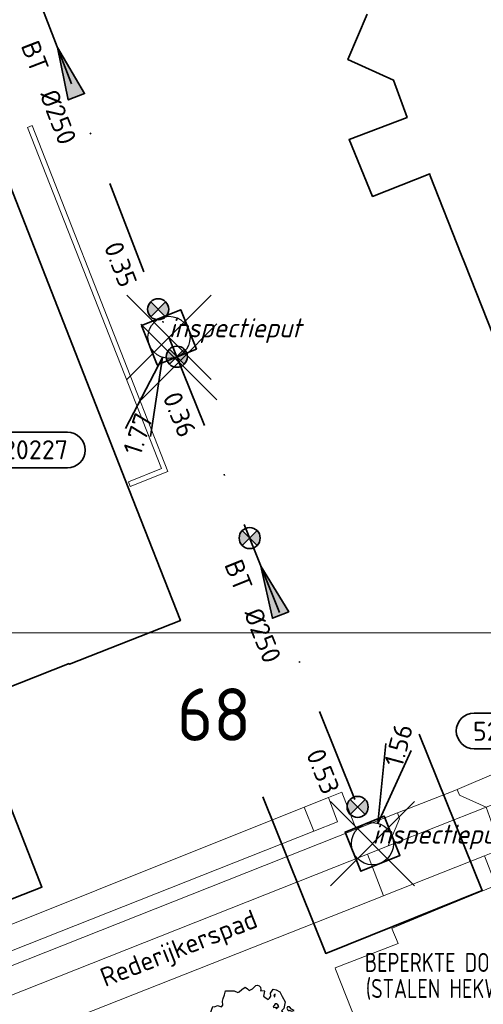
# Model space of a CAD drawing. Header units: metres. Extents: x 152391 to 157968, y 462336 to 467280.
# Tile 228 of 256: x 155107 to 155140, y 464518 to 464588. Entities that reach past the tile are written whole.
import ezdxf
from ezdxf.enums import TextEntityAlignment as Align

# ---------------------------------------------------------------- set-up
doc = ezdxf.new("R2010")
doc.units = ezdxf.units.M
doc.header["$LTSCALE"] = 0.75
doc.header["$PDMODE"] = 3
doc.header["$PDSIZE"] = 3
doc.linetypes.add('RI-VWA_BETON', pattern=[19, 9, -5, 0, -5])
doc.layers.get('0').update_dxf_attribs({"lineweight": 25})
doc.layers.get('defpoints').update_dxf_attribs({"lineweight": 25})
for name, color, linetype, lineweight in [('B-GV-GR-BOOM-S', 252, 'Continuous', 25), ('B-WE-GR-BEPLANTING_CULTUUR_HEESTERS-GV', 251, 'Continuous', 18), ('B-WE-OG-BEBOUWING-GV', 6, 'Continuous', 35), ('B-WE-OG-TERREIN_CULTUURSCHEIDING-GV', 251, 'Continuous', 18), ('B-WE-OG-TOPOGRAFIE-T18', 1, 'Continuous', 18), ('B-WE-VH-VERHARDING_ASFALT-GV', 251, 'Continuous', 18), ('B-WE-VH-VERHARDING_BETONSTRAATSTEEN-GV', 251, 'Continuous', 18), ('B-WE-VH-VERHARDING_TEGEL-GV', 251, 'Continuous', 18), ('N-OI-RI-BIJZONDERDERHEDEN-T18', 134, 'Continuous', 18), ('N-OI-RI-T50', 130, 'Continuous', 50), ('N-OI-RI-VWA_PUTNUMMER-S @ 0.75', 36, 'Continuous', 35), ('N-OI-RI-VWA_RIOOLPUT_INSPECTIEPUT-S', 36, 'Continuous', 35), ('N-OI-RI-VWA_STROOMRICHTING-S @ 0.75', 36, 'Continuous', 35), ('N-OI-RI-VWA_TRANSPORTLEIDING_BETON_250-G', 36, 'RI-VWA_BETON', 35), ('N-RO-KG-GRENS_WERK-G', 7, 'XX-WERKGRENS', 35)]:
    doc.layers.add(name, color=color, linetype=linetype, lineweight=lineweight)
doc.layers.add('inspectieput', color=7, linetype='Continuous', plot=False)
for name, color, linetype, lineweight, plot in [('N-OI-RI-VRIJVERVAL_HULPSTUK-S', 210, 'Continuous', 35, False), ('N-OI-RI-VRIJVERVAL_HULPSTUK-S-GESLOTEN', 190, 'Continuous', 35, False), ('X-XX-AL-TEKENBLAD_HULPLIJN-G', 7, 'Continuous', 18, False)]:
    doc.layers.add(name, color=color, linetype=linetype, lineweight=lineweight, plot=plot)
doc.styles.add('NLCS-ISO', font='isocpeur.ttf')
doc.styles.add('NLCS-ISO-M750-T18', font='NLCS-ISO.ttf', dxfattribs={"height": 1.35})
doc.styles.add('NLCS-ISO-M750-T18_CURSIEF', font='NLCS-ISO.ttf', dxfattribs={"oblique": 15, "height": 1.35})
doc.styles.add('NLCS-ISO-M750-T50', font='NLCS-ISO.ttf', dxfattribs={"height": 3.75})
doc.linetypes.add('XX-WERKGRENS', pattern='A,0,[137,NLCS.SHX,S=0.1,R=0,X=-1.1,Y=-1.35],-6', length=6)

# ---------------------------------------------------------------- blocks, each defined once
blk = doc.blocks.new('*U110')
at = {"ltscale": 0.1}
blk.add_hatch(color=256, dxfattribs=at).paths.add_polyline_path([(-2.5, 0), (2.5, -0.833), (2.5, 0.833)])
at = {"ltscale": 0.1, "flags": 128}
blk.add_lwpolyline([(-2.5, 0), (2.5, -0.833), (2.5, 0.833)], close=True, dxfattribs=at)
at = {"ltscale": 0.1, "style": 'NLCS-ISO'}
for tag, p in [('BOBL', (-16.552, -3.24)), ('MAT', (-1, -3.74))]:
    blk.add_attdef(tag, text='', height=1.8, dxfattribs=at).set_placement(p, align=Align.BOTTOM_RIGHT)
for tag, p in [('BOBR', (15.606, -3.237)), ('DIA', (1, -3.74))]:
    blk.add_attdef(tag, text='', height=1.8, dxfattribs=at).set_placement(p, align=Align.BOTTOM_LEFT)
at = {"layer": 'defpoints', "ltscale": 0.1, "style": 'NLCS-ISO', "flags": 1}
blk.add_attdef('JVA', text='', height=1.8, dxfattribs=at).set_placement((0, -1), align=Align.TOP_CENTER)
blk = doc.blocks.new('*U111')
at = {"ltscale": 0.1}
blk.add_hatch(color=256, dxfattribs=at).paths.add_polyline_path([(-2.5, 0), (2.5, -0.833), (2.5, 0.833)])
at = {"ltscale": 0.1, "flags": 128}
blk.add_lwpolyline([(-2.5, 0), (2.5, -0.833), (2.5, 0.833)], close=True, dxfattribs=at)
at = {"ltscale": 0.1, "style": 'NLCS-ISO'}
for tag, p in [('BOBL', (-12.501, -3.24)), ('MAT', (-1, -3.74))]:
    blk.add_attdef(tag, text='', height=1.8, dxfattribs=at).set_placement(p, align=Align.BOTTOM_RIGHT)
for tag, p in [('BOBR', (16.673, -3.237)), ('DIA', (1, -3.74))]:
    blk.add_attdef(tag, text='', height=1.8, dxfattribs=at).set_placement(p, align=Align.BOTTOM_LEFT)
at = {"layer": 'defpoints', "ltscale": 0.1, "style": 'NLCS-ISO', "flags": 1}
blk.add_attdef('JVA', text='', height=1.8, dxfattribs=at).set_placement((0, -1), align=Align.TOP_CENTER)
blk = doc.blocks.new('B-SRI-PUT_VWA-SO')
at = {"flags": 128}
blk.add_lwpolyline([(-2, 2), (2, 2), (2, -2), (-2, -2)], close=True, dxfattribs=at)
at = {"lineweight": -3, "flags": 128}
blk.add_lwpolyline([(2, -2), (2, 2), (-2, 2), (-2, -2)], close=True, dxfattribs=at)
at = {"lineweight": -3}
blk.add_circle((0, 0), 2, dxfattribs=at)
blk = doc.blocks.new('*U252')
for q in [(1.26, 9.499), (3.674, 8.849)]:
    blk.add_line((0.519, 1.931), q)
blk.add_lwpolyline([(16.81, 12.391), (9.652, 12.391, 1), (9.652, 9.007), (16.81, 9.007, 1)], format="xyb", close=True)
at = {"ltscale": 0.1, "style": 'NLCS-ISO'}
blk.add_attdef('PUTHGT', text='', height=1.8, rotation=74.94699, dxfattribs=at).set_placement((1.959, 7.393), align=Align.MIDDLE_LEFT)
blk.add_attdef('PUTNR', text='', height=1.8, dxfattribs=at).set_placement((13.333, 10.667), align=Align.MIDDLE_CENTER)
blk = doc.blocks.new('*U405')
for q in [(-4.121, -8.65), (-1.743, -9.422)]:
    blk.add_line((-0.617, -1.902), q)
blk.add_lwpolyline([(-16.81, -12.391), (-9.652, -12.391, 1), (-9.652, -9.007), (-16.81, -9.007, 1)], format="xyb", close=True)
at = {"ltscale": 0.1, "style": 'NLCS-ISO'}
blk.add_attdef('PUTHGT', text='', height=1.8, rotation=72.02082, dxfattribs=at).set_placement((-3.668, -11.392), align=Align.MIDDLE_LEFT)
blk.add_attdef('PUTNR', text='', height=1.8, dxfattribs=at).set_placement((-13.333, -8.867), align=Align.MIDDLE_CENTER)
blk = doc.blocks.new('wg')
at = {"layer": 'N-RO-KG-GRENS_WERK-G', "ltscale": 0.5, "flags": 128}
blk.add_lwpolyline([(6, 6), (-6, 6), (-6, -6), (6, -6)], dxfattribs=at)
blk = doc.blocks.new('SRI-HULP')
h = blk.add_hatch(color=256)
h.dxf.hatch_style = 1
h.paths.add_polyline_path([(-0.707, 0.707, 0.198912), (-1, 0, 0.198912), (-0.707, -0.707), (0, 0)])
h = blk.add_hatch(color=256)
h.dxf.hatch_style = 1
h.paths.add_polyline_path([(1, 0, 0.198912), (0.707, 0.707), (0, 0), (0.707, -0.707, 0.198912)])
for p, q in [((-0.707, 0.707), (0.707, -0.707)), ((-0.707, -0.707), (0.707, 0.707))]:
    blk.add_line(p, q)
blk.add_circle((0, 0), 1)
blk = doc.blocks.new('SRI-HULP-B')
blk.add_line((-5.43, 5.4), (5.4, -5.4))
at = {"flags": 128}
blk.add_lwpolyline([(5.38, 5.42), (0, 0), (-5.4, -5.4)], dxfattribs=at)
blk = doc.blocks.new('ACMAP_ANN_TEMPLATE_type knoop')
at = {"layer": 'defpoints', "style": 'NLCS-ISO-M750-T18_CURSIEF', "oblique": 15}
blk.add_attdef('type_knoop', (0, 0), '', height=1.35, dxfattribs=at)
blk = doc.blocks.new('SGR-BOOM_50_100')
at = {"linetype": 'Continuous'}
for p, q in [((-0.649, 2.752), (-0.401, 2.928)), ((-0.401, 2.928), (-0.236, 2.811)), ((-0.236, 2.811), (-0.112, 2.694)), ((-0.112, 2.694), (0.116, 2.811)), ((0.116, 2.811), (0.364, 3.044)), ((0.364, 3.044), (0.467, 3.074)), ((0.467, 3.074), (0.591, 3.015)), ((0.591, 3.015), (0.695, 2.928)), ((0.695, 2.928), (0.715, 2.723)), ((-2.014, 1.935), (-1.972, 2.11)), ((-1.972, 2.11), (-1.869, 2.373)), ((-1.869, 2.373), (-1.807, 2.665)), ((-1.807, 2.665), (-1.187, 2.665)), ((-1.187, 2.665), (-0.918, 2.548)), ((-0.918, 2.548), (-0.835, 2.577)), ((-0.835, 2.577), (-0.649, 2.752)), ((0.715, 2.723), (0.674, 2.665)), ((0.674, 2.665), (0.943, 2.694)), ((0.964, 2.636), (0.902, 2.285)), ((0.902, 2.285), (1.005, 2.198)), ((0.943, 2.694), (0.964, 2.636)), ((1.005, 2.198), (1.232, 2.052)), ((1.232, 2.052), (1.336, 2.139)), ((1.336, 2.139), (1.418, 2.285)), ((1.398, 2.49), (1.584, 2.782)), ((1.418, 2.285), (1.398, 2.49)), ((1.584, 2.782), (1.811, 2.723)), ((1.729, 2.431), (1.646, 2.373)), ((1.646, 2.373), (1.687, 2.227)), ((1.687, 2.227), (1.708, 2.198)), ((1.708, 2.256), (1.729, 2.431)), ((1.811, 2.723), (2.059, 2.577)), ((2.059, 2.577), (2.225, 2.256)), ((2.225, 2.256), (2.452, 1.876)), ((-2.903, 1.029), (-2.717, 1.555)), ((-2.717, 1.555), (-2.593, 1.526)), ((-2.593, 1.526), (-2.386, 1.613)), ((-2.386, 1.613), (-2.096, 1.526)), ((-2.096, 1.526), (-1.993, 1.643)), ((-1.993, 1.643), (-2.014, 1.935)), ((1.667, 1.613), (1.584, 1.555)), ((1.584, 1.555), (1.646, 1.467)), ((1.646, 1.467), (1.749, 1.497)), ((1.729, 1.73), (1.667, 1.613)), ((1.832, 1.73), (1.729, 1.73)), ((1.749, 1.497), (1.832, 1.38)), ((1.915, 1.672), (1.832, 1.73)), ((1.832, 1.38), (1.915, 1.497)), ((1.997, 1.555), (1.915, 1.672)), ((1.915, 1.497), (1.997, 1.555)), ((2.349, 1.409), (2.183, 1.234)), ((2.452, 1.876), (2.349, 1.409)), ((2.618, 1.526), (2.556, 1.438)), ((2.556, 1.438), (2.597, 1.321)), ((2.742, 1.526), (2.618, 1.526)), ((2.886, 1.351), (2.742, 1.526)), ((-3.027, 0.65), (-2.944, 0.854)), ((-2.655, 0.737), (-3.027, 0.65)), ((-2.944, 0.854), (-2.841, 0.942)), ((-2.841, 0.942), (-2.903, 1.029)), ((-2.531, 0.591), (-2.655, 0.737)), ((1.646, 0.737), (1.584, 0.591)), ((1.873, 0.825), (1.646, 0.737)), ((1.977, 0.825), (1.873, 0.825)), ((2.163, 0.708), (1.977, 0.825)), ((2.142, 0.65), (2.204, 0.737)), ((2.183, 1.234), (2.266, 1.117)), ((2.266, 1.117), (2.452, 1)), ((2.452, 1), (2.556, 1.059)), ((2.556, 1.059), (2.783, 1)), ((2.597, 1.321), (2.721, 1.234)), ((2.721, 1.292), (2.907, 1.205)), ((2.721, 1.234), (2.742, 1.292)), ((2.783, 1), (2.907, 0.913)), ((3.072, 1.263), (2.886, 1.351)), ((2.907, 1.205), (3.072, 1.263)), ((2.907, 0.913), (3.217, 0.562)), ((-2.985, -0.051), (-2.965, 0.153)), ((-2.965, 0.153), (-2.469, 0.124)), ((-2.365, 0.329), (-2.531, 0.591)), ((-2.469, 0.124), (-2.365, 0.329)), ((1.584, 0.591), (1.832, 0.562)), ((1.832, 0.562), (1.977, 0.445)), ((1.977, 0.445), (2.142, 0.65)), ((2.39, 0.329), (2.328, 0.183)), ((2.549, 0.087), (2.328, 0.183)), ((2.411, 0.533), (2.39, 0.416)), ((2.39, 0.416), (2.39, 0.329)), ((2.535, 0.416), (2.411, 0.533)), ((2.618, 0.358), (2.535, 0.416)), ((2.549, 0.087), (2.68, 0.241)), ((2.68, 0.241), (2.618, 0.358)), ((3.052, 0.183), (2.969, 0.066)), ((2.969, 0.066), (3.135, -0.168)), ((3.217, 0.562), (3.052, 0.183)), ((-2.737, -0.314), (-2.985, -0.051)), ((-2.551, -0.577), (-2.737, -0.314)), ((-2.655, -0.752), (-2.551, -0.577)), ((2.287, -0.518), (2.204, -0.635)), ((2.204, -0.635), (2.225, -0.752)), ((2.37, -0.606), (2.287, -0.518)), ((2.37, -0.723), (2.37, -0.606)), ((3.052, -0.548), (2.99, -0.752)), ((3.279, -0.314), (3.052, -0.548)), ((3.135, -0.168), (3.279, -0.314)), ((-2.758, -0.898), (-2.655, -0.752)), ((-2.407, -1.336), (-2.758, -0.898)), ((-2.22, -1.394), (-2.407, -1.336)), ((-2.262, -1.599), (-2.22, -1.394)), ((2.245, -0.752), (2.37, -0.723)), ((2.597, -0.84), (2.473, -1.044)), ((2.473, -1.044), (2.535, -1.132)), ((2.535, -1.132), (2.659, -1.248)), ((2.804, -1.044), (2.597, -0.84)), ((2.659, -1.248), (2.638, -1.424)), ((2.948, -0.927), (2.804, -1.044)), ((2.99, -0.752), (2.948, -0.927)), ((-1.972, -1.862), (-2.262, -1.599)), ((-1.621, -1.92), (-1.972, -1.862)), ((-1.187, -2.095), (-1.621, -1.92)), ((-1.207, -2.3), (-1.187, -2.095)), ((1.501, -2.066), (1.48, -2.417)), ((1.832, -2.095), (1.501, -2.066)), ((2.101, -2.212), (1.832, -2.095)), ((2.287, -1.803), (2.101, -2.212)), ((2.411, -1.57), (2.287, -1.803)), ((2.432, -1.482), (2.411, -1.57)), ((2.638, -1.424), (2.432, -1.482)), ((-0.98, -2.358), (-1.207, -2.3)), ((-0.711, -2.241), (-0.98, -2.358)), ((-0.339, -2.271), (-0.711, -2.241)), ((-0.277, -2.533), (-0.339, -2.271)), ((-0.236, -2.65), (-0.277, -2.533)), ((-0.174, -2.855), (-0.236, -2.65)), ((0.447, -2.709), (0.199, -2.971)), ((0.633, -2.446), (0.447, -2.709)), ((1.212, -2.563), (0.633, -2.446)), ((1.48, -2.417), (1.212, -2.563)), ((0.199, -2.971), (-0.174, -2.855))]:
    blk.add_line(p, q, dxfattribs=at)
blk.add_circle((0, 0), 0.225, dxfattribs=at)

msp = doc.modelspace()

# ---------------------------------------------------------------- linework, layer by layer
at = {"layer": 'B-WE-GR-BEPLANTING_CULTUUR_HEESTERS-GV'}
for points in [[(155128.216, 464530.261), (155084.004, 464512.784), (155084.389, 464511.857), (155131.246, 464530.409), (155130.212, 464533.045), (155129.275, 464532.67), (155129.917, 464530.933)], [(155129.275, 464532.67), (155127.529, 464531.973), (155128.216, 464530.261), (155129.917, 464530.933)], [(155127.529, 464531.973), (155083.346, 464514.313), (155084.004, 464512.784), (155128.216, 464530.261)]]:
    msp.add_lwpolyline(points, close=True, dxfattribs=at)
at = {"layer": 'B-WE-OG-BEBOUWING-GV'}
for points in [[(155132.029, 464588.413), (155130.65, 464585.17), (155133.893, 464583.71), (155134.865, 464581.061), (155130.73, 464579.494), (155132.405, 464575.44), (155136.486, 464577.034), (155136.501, 464576.912), (155138.721, 464571.304), (155138.972, 464570.67), (155149.741, 464543.473), (155149.834, 464543.237), (155151.669, 464538.603), (155161.574, 464542.519), (155160.047, 464546.44), (155162.89, 464547.6), (155163.067, 464547.154), (155174.126, 464551.514), (155162.884, 464580.024)], [(155088.067, 464518.133), (155108.859, 464526.291), (155103.71, 464539.414), (155110.799, 464542.196), (155110.817, 464542.149), (155118.729, 464545.253), (155115.056, 464554.614), (155115.01, 464554.73), (155105.352, 464579.345)]]:
    msp.add_lwpolyline(points, dxfattribs=at)
at = {"layer": 'B-WE-OG-TERREIN_CULTUURSCHEIDING-GV'}
msp.add_lwpolyline([(155129.768, 464520.457), (155129.736, 464520.539), (155134.226, 464522.291), (155133.771, 464523.356), (155134.08, 464523.483), (155136.891, 464524.64), (155141.581, 464526.569), (155141.11, 464526.623), (155140.385, 464528.525), (155133.239, 464525.694), (155133.195, 464525.677), (155086.05, 464507.082), (155089.464, 464498.924), (155092.194, 464500), (155122.203, 464511.841), (155131.621, 464515.557), (155131.679, 464515.58)], close=True, dxfattribs=at)
at = {"layer": 'B-WE-VH-VERHARDING_ASFALT-GV'}
msp.add_lwpolyline([(155115.415, 464562.023), (155108.163, 464580.475), (155107.836, 464580.328), (155117.372, 464556.076), (155115.016, 464555.129), (155115.149, 464554.786), (155117.836, 464555.863)], close=True, dxfattribs=at)
at = {"layer": 'B-WE-VH-VERHARDING_BETONSTRAATSTEEN-GV'}
for points in [[(155138.433, 464533.235), (155138.154, 464533.126), (155134.175, 464531.569), (155134.334, 464531.155), (155133.523, 464529.217), (155140.501, 464531.989), (155138.6, 464532.828)], [(155133.239, 464525.694), (155140.385, 464528.525), (155141.558, 464528.99), (155140.501, 464531.989), (155133.523, 464529.217), (155132.039, 464528.63), (155133.195, 464525.677)]]:
    msp.add_lwpolyline(points, close=True, dxfattribs=at)
at = {"layer": 'B-WE-VH-VERHARDING_TEGEL-GV'}
msp.add_lwpolyline([(155141.382, 464534.499), (155138.433, 464533.235), (155138.6, 464532.828), (155140.501, 464531.989), (155143.179, 464533.021)], dxfattribs=at)
for points in [[(155044.183, 464495.895), (155006.032, 464480.774), (155005.15, 464483.058), (155003.621, 464482.454), (155004.759, 464479.574), (155005.202, 464478.452), (155059.688, 464500), (155132.039, 464528.63), (155133.523, 464529.217), (155134.334, 464531.155), (155134.175, 464531.569), (155131.246, 464530.409), (155084.389, 464511.857), (155080.794, 464510.425), (155076.313, 464508.652), (155049.066, 464497.868), (155047.114, 464497.095), (155047.133, 464497.047)], [(155005.202, 464478.452), (155006.346, 464475.556), (155007.819, 464476.139), (155045.795, 464491.18), (155048.679, 464492.302), (155068.162, 464500), (155082.638, 464505.726), (155086.05, 464507.082), (155133.195, 464525.677), (155132.039, 464528.63), (155059.688, 464500)]]:
    msp.add_lwpolyline(points, close=True, dxfattribs=at)
at = {"layer": 'inspectieput'}
for p in [(155117.91, 464565.41), (155132.4, 464529.38)]:
    msp.add_point(p, dxfattribs=at)
at = {"layer": 'N-OI-RI-VWA_TRANSPORTLEIDING_BETON_250-G'}
for p, q in [((155103.37, 464603.14), (155117.91, 464565.41)), ((155117.91, 464565.41), (155132.4, 464529.38))]:
    msp.add_line(p, q, dxfattribs=at)
at = {"layer": 'X-XX-AL-TEKENBLAD_HULPLIJN-G', "flags": 128}
msp.add_lwpolyline([(155303.405, 464974.886), (154995.905, 464974.886), (154838.404, 464974.886), (154688.404, 464974.886), (154688.404, 464759.636), (154688.404, 464544.386), (154838.404, 464544.386), (154995.905, 464544.386), (155153.405, 464544.386), (155153.405, 464633.897), (155303.405, 464633.897)], close=True, dxfattribs=at)

# ---------------------------------------------------------------- block references
at = {"layer": 'B-GV-GR-BOOM-S', "transparency": 33554559}
msp.add_blockref('SGR-BOOM_50_100', (155123.741, 464516.252), dxfattribs=at)
at = {"layer": 'defpoints'}
for p in [(155117.91, 464565.41), (155132.4, 464529.38)]:
    msp.add_blockref('ACMAP_ANN_TEMPLATE_type knoop', p, dxfattribs=at).add_auto_attribs({'type_knoop': 'inspectieput'})
at = {"layer": 'N-OI-RI-VRIJVERVAL_HULPSTUK-S', "xscale": 0.75, "yscale": 0.75, "zscale": 0.75}
for p in [(155117.141, 464567.406), (155118.469, 464564.031), (155123.656, 464551.125), (155131.344, 464532)]:
    msp.add_blockref('SRI-HULP', p, dxfattribs=at)
at = {"layer": 'N-OI-RI-VRIJVERVAL_HULPSTUK-S-GESLOTEN', "xscale": 0.5, "yscale": 0.5, "zscale": 0.5}
msp.add_blockref('SRI-HULP-B', (155118.625, 464563.656), dxfattribs=at)
at = {"layer": 'N-OI-RI-VWA_PUTNUMMER-S @ 0.75'}
ref = msp.add_blockref('*U405', (155117.91, 464565.41), dxfattribs=dict(at, xscale=0.75, yscale=0.75, zscale=0.75))
ref.add_attrib('PUTNR', '520227', dxfattribs={"layer": '0', "ltscale": 0.1, "height": 1.35, "style": 'NLCS-ISO'}).set_placement((155107.91, 464557.41), align=Align.MIDDLE_CENTER)
ref.add_attrib('PUTHGT', '1.77', dxfattribs={"layer": '0', "ltscale": 0.1, "height": 1.35, "rotation": 72.02082, "style": 'NLCS-ISO'}).set_placement((155115.243, 464557.123), align=Align.MIDDLE_LEFT)
at = {"layer": 'N-OI-RI-VWA_PUTNUMMER-S @ 0.75', "xscale": 0.75, "yscale": 0.75, "zscale": 0.75}
msp.add_blockref('*U252', (155132.4, 464529.38), dxfattribs=at).add_auto_attribs({'PUTNR': '520228', 'PUTHGT': '1.56'})
at = {"layer": 'N-OI-RI-VWA_RIOOLPUT_INSPECTIEPUT-S', "xscale": 0.75, "yscale": 0.75, "zscale": 0.75}
for p, rotation in [((155117.91, 464565.41), 291.9082584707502), ((155132.4, 464529.38), 111.9082584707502)]:
    msp.add_blockref('B-SRI-PUT_VWA-SO', p, dxfattribs=dict(at, rotation=rotation))
at = {"layer": 'N-OI-RI-VWA_STROOMRICHTING-S @ 0.75', "xscale": 0.75, "yscale": 0.75, "zscale": 0.75}
for name, p, rotation, values in [('*U111', (155110.64, 464584.275), 291.0751527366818, {'MAT': 'BT', 'DIA': '%%c250', 'BOBL': '0.11', 'BOBR': '0.35'}), ('*U110', (155125.155, 464547.395), 291.9082584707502, {'MAT': 'BT', 'DIA': '%%c250', 'BOBL': '0.36', 'BOBR': '0.53'})]:
    msp.add_blockref(name, p, dxfattribs=dict(at, rotation=rotation)).add_auto_attribs(values)
at = {"layer": 'N-RO-KG-GRENS_WERK-G', "rotation": 111.9082584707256}
msp.add_blockref('wg', (155132.4, 464529.38), dxfattribs=at)

# ---------------------------------------------------------------- texts
at = {"layer": 'B-WE-OG-TOPOGRAFIE-T18', "style": 'NLCS-ISO-M750-T18'}
msp.add_text('Rederijkerspad', height=1.35, rotation=21.5, dxfattribs=at).set_placement((155118.674, 464521.772), align=Align.MIDDLE)
at = {"layer": 'N-OI-RI-BIJZONDERDERHEDEN-T18', "style": 'NLCS-ISO-M750-T18_CURSIEF', "width": 0.8}
for s, p in [('BEPERKTE DOORGANG VANAF OPENBARE PARKEERPLAATS', (155131.858, 464520.257)), ('(STALEN HEKWERK)', (155131.926, 464518.402))]:
    msp.add_text(s, height=1.35, dxfattribs=at).set_placement(p)
at = {"layer": 'N-OI-RI-T50', "style": 'NLCS-ISO-M750-T50'}
msp.add_text('68', height=3.75, dxfattribs=at).set_placement((155118.472, 464536.694))

doc.saveas('drawing.dxf')
